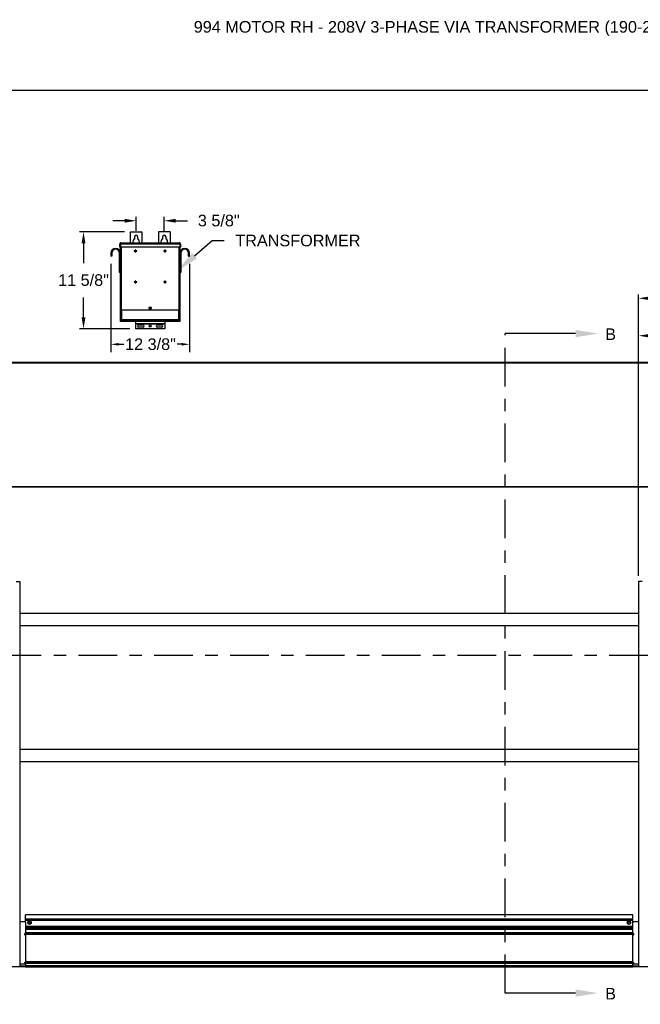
# Model space of a CAD drawing. Header units: inches. Extents: x 218.9 to 312.4, y 214.8 to 247.8.
# Tile 14 of 256: x 225.8 to 230.8, y 220.1 to 228.1. Entities that reach past the tile are written whole.
import ezdxf
from ezdxf import colors
from ezdxf.entities.mleader import LeaderData, LeaderLine
from ezdxf.math import Vec2, Vec3

# ---------------------------------------------------------------- set-up
doc = ezdxf.new("R2010")
doc.units = ezdxf.units.IN
doc.header["$LTSCALE"] = 0.25
doc.header["$MEASUREMENT"] = 0
doc.linetypes.add('CENTER', pattern=[2, 1.25, -0.25, 0.25, -0.25])
for name, color, linetype in [('ANNOTATIONS', 1, 'Continuous'), ('DETAILS', 4, 'Continuous'), ('MOTOR RH', 7, 'Continuous'), ('SECTION CUTS', 6, 'CENTER')]:
    doc.layers.add(name, color=color, linetype=linetype)
doc.styles.add('ARIAL', font='arial.ttf', dxfattribs={"height": 0.09375})
doc.styles.get("Standard").update_dxf_attribs({"font": 'romans.shx'})
doc.dimstyles.new('STANDARD$0', dxfattribs={"dimtxt": 0.09375, "dimasz": 0.09375, "dimexe": 0.03125, "dimexo": 0.046875, "dimgap": 0.09, "dimtad": 0, "dimtih": 1, "dimtoh": 1, "dimdec": 4, "dimzin": 0, "dimdsep": 46, "dimtxsty": 'ARIAL', "dimcen": 0.09, "dimadec": 0, "dimazin": 0, "dimtfac": 1, "dimtdec": 4, "dimtofl": 0, "dimtmove": 0, "dimatfit": 1, "dimfxl": 1, "dimtolj": 1, "dimtzin": 0, "dimarcsym": 0})

# ---------------------------------------------------------------- blocks, each defined once
blk = doc.blocks.new('*D151')
at = {"layer": 'ANNOTATIONS', "color": 0, "lineweight": -2, "transparency": 16777216}
for p, q in [((230.8297, 223.5727), (230.8297, 225.8445)), ((230.9235, 225.8133), (231.3978, 225.8133)), ((232.2344, 225.8133), (231.76, 225.8133)), ((232.3282, 225.558), (232.3282, 225.8445))]:
    blk.add_line(p, q, dxfattribs=at)
at = {"layer": 'ANNOTATIONS', "color": 0, "transparency": 16777216}
for points in [[(230.9235, 225.8289), (230.9235, 225.7977), (230.8297, 225.8133)], [(232.2344, 225.8289), (232.2344, 225.7977), (232.3282, 225.8133)]]:
    blk.add_solid(points, dxfattribs=at)
at = {"layer": 'defpoints', "color": 0, "transparency": 16777216}
for p in [(230.8297, 225.8133), (232.3282, 225.5111), (230.8297, 223.5258)]:
    blk.add_point(p, dxfattribs=at)
at = {"layer": 'ANNOTATIONS', "color": 0, "transparency": 16777216, "insert": (231.5789, 225.8133), "char_height": 0.09375, "attachment_point": 5, "style": 'ARIAL'}
blk.add_mtext('\\A1;25"', dxfattribs=at)
blk = doc.blocks.new('*D153')
at = {"layer": 'ANNOTATIONS', "color": 0, "lineweight": -2, "transparency": 16777216}
for p, q in [((230.8297, 223.5727), (230.8297, 225.5424)), ((232.1735, 224.8765), (232.1735, 225.5424)), ((230.9235, 225.5111), (231.2113, 225.5111)), ((232.0797, 225.5111), (231.7919, 225.5111))]:
    blk.add_line(p, q, dxfattribs=at)
at = {"layer": 'ANNOTATIONS', "color": 0, "transparency": 16777216}
for points in [[(230.9235, 225.5268), (230.9235, 225.4955), (230.8297, 225.5111)], [(232.0797, 225.5268), (232.0797, 225.4955), (232.1735, 225.5111)]]:
    blk.add_solid(points, dxfattribs=at)
at = {"layer": 'defpoints', "color": 0, "transparency": 16777216}
for p in [(232.1735, 225.5111), (232.1735, 224.8296), (230.8297, 223.5258)]:
    blk.add_point(p, dxfattribs=at)
at = {"layer": 'ANNOTATIONS', "color": 0, "transparency": 16777216, "insert": (231.5016, 225.5111), "char_height": 0.09375, "attachment_point": 5, "style": 'ARIAL'}
blk.add_mtext('\\A1;21 1/2"', dxfattribs=at)
blk = doc.blocks.new('*D159')
at = {"layer": 'ANNOTATIONS', "color": 0, "lineweight": -2, "transparency": 16777216}
for p, q in [((226.677, 226.3513), (226.3141, 226.3513)), ((226.3453, 226.2576), (226.3453, 226.0975)), ((226.3453, 225.6605), (226.3453, 225.8206)), ((226.7199, 225.5667), (226.3141, 225.5667))]:
    blk.add_line(p, q, dxfattribs=at)
at = {"layer": 'ANNOTATIONS', "color": 0, "transparency": 16777216}
for points in [[(226.3297, 226.2576), (226.361, 226.2576), (226.3453, 226.3513)], [(226.3297, 225.6605), (226.361, 225.6605), (226.3453, 225.5667)]]:
    blk.add_solid(points, dxfattribs=at)
at = {"layer": 'defpoints', "color": 0, "transparency": 16777216}
for p in [(226.7239, 226.3513), (226.3453, 225.5667), (226.7668, 225.5667)]:
    blk.add_point(p, dxfattribs=at)
at = {"layer": 'ANNOTATIONS', "color": 0, "transparency": 16777216, "insert": (226.3453, 226.0075), "char_height": 0.09375, "attachment_point": 2, "style": 'ARIAL'}
blk.add_mtext('\\A1;11 5/8"', dxfattribs=at)
blk = doc.blocks.new('*D160')
at = {"layer": 'ANNOTATIONS', "color": 0, "lineweight": -2, "transparency": 16777216}
for p, q in [((226.677, 226.4396), (226.5832, 226.4396)), ((226.7707, 226.3592), (226.7707, 226.4709)), ((226.9973, 226.3592), (226.9973, 226.4709)), ((227.091, 226.4396), (227.1848, 226.4396))]:
    blk.add_line(p, q, dxfattribs=at)
at = {"layer": 'ANNOTATIONS', "color": 0, "transparency": 16777216}
for points in [[(226.677, 226.4553), (226.677, 226.424), (226.7707, 226.4396)], [(227.091, 226.4553), (227.091, 226.424), (226.9973, 226.4396)]]:
    blk.add_solid(points, dxfattribs=at)
at = {"layer": 'defpoints', "color": 0, "transparency": 16777216}
for p in [(226.9973, 226.4396), (226.7707, 226.3123), (226.9973, 226.3123)]:
    blk.add_point(p, dxfattribs=at)
at = {"layer": 'ANNOTATIONS', "color": 0, "transparency": 16777216, "insert": (227.4379, 226.4881), "char_height": 0.09375, "attachment_point": 2, "style": 'ARIAL'}
blk.add_mtext('\\A1;3 5/8"', dxfattribs=at)

msp = doc.modelspace()

# ---------------------------------------------------------------- linework, layer by layer
at = {"layer": 'ANNOTATIONS'}
for p, q in [((226.56628, 226.09165), (226.56628, 225.37915)), ((227.20174, 226.09165), (227.20174, 225.37915)), ((226.62878, 225.44165), (226.67025, 225.44165)), ((227.13924, 225.44165), (227.10237, 225.44165))]:
    msp.add_line(p, q, dxfattribs=at)
for points in [[(226.62878, 225.45207), (226.62878, 225.43124), (226.56628, 225.44165)], [(227.13924, 225.43124), (227.13924, 225.45207), (227.20174, 225.44165)]]:
    msp.add_solid(points, dxfattribs=at)
at = {"layer": 'defpoints'}
msp.add_lwpolyline([(238.38533, 214.75854), (218.91545, 214.75854), (218.91545, 227.49365), (238.38533, 227.49365)], close=True, dxfattribs=at)
at = {"layer": 'DETAILS'}
for p, q in [((226.72385, 226.35134), (226.8176, 226.35134)), ((226.72385, 226.26058), (226.72385, 226.35134)), ((226.8176, 226.35134), (226.8176, 226.26058)), ((227.04417, 226.35134), (226.95042, 226.35134)), ((226.95042, 226.35134), (226.95042, 226.26058)), ((227.04417, 226.35134), (227.04417, 226.26058)), ((226.63984, 226.25446), (226.64282, 226.25446)), ((226.63984, 226.22737), (226.63984, 226.25446)), ((226.64282, 226.25446), (226.64282, 226.22737)), ((226.64326, 226.25446), (227.12476, 226.25446)), ((226.64326, 226.25446), (226.64326, 226.22737)), ((226.64378, 226.25625), (226.64378, 226.2567)), ((226.64595, 226.26058), (227.12207, 226.26058)), ((226.75901, 226.29401), (226.75901, 226.31228)), ((226.78245, 226.31228), (226.78245, 226.29401)), ((226.98557, 226.29401), (226.98557, 226.31228)), ((227.00901, 226.31228), (227.00901, 226.29401)), ((227.12424, 226.2567), (227.12424, 226.25625)), ((227.12476, 226.25446), (227.12476, 226.22737)), ((227.12819, 226.25446), (227.1252, 226.25446)), ((227.1252, 226.25446), (227.1252, 226.22737)), ((227.12819, 226.25446), (227.12819, 226.22737)), ((226.57375, 226.1779), (226.56628, 226.1779)), ((226.56628, 226.1779), (226.56628, 226.15415)), ((226.57375, 226.1779), (226.57375, 226.15415)), ((226.6363, 226.02134), (226.6363, 226.1779)), ((226.6363, 226.1779), (226.64378, 226.1779)), ((226.64282, 226.22737), (226.63984, 226.22737)), ((227.12476, 226.22737), (226.64326, 226.22737)), ((226.64378, 225.62478), (226.64378, 226.22737)), ((226.64989, 226.22737), (226.64989, 225.71853)), ((226.76338, 226.19658), (226.75464, 226.19658)), ((226.75464, 226.19658), (226.75464, 226.1936)), ((226.75464, 226.1936), (226.76338, 226.1936)), ((226.76338, 226.20531), (226.76338, 226.19658)), ((226.76636, 226.20531), (226.76338, 226.20531)), ((226.76338, 226.1936), (226.76338, 226.18486)), ((226.76338, 226.18486), (226.76636, 226.18486)), ((226.76636, 226.19658), (226.76636, 226.20531)), ((226.77509, 226.19658), (226.76636, 226.19658)), ((226.76636, 226.18486), (226.76636, 226.1936)), ((226.76636, 226.1936), (226.77509, 226.1936)), ((226.77509, 226.1936), (226.77509, 226.19658)), ((227.00166, 226.19658), (226.99293, 226.19658)), ((226.99293, 226.19658), (226.99293, 226.1936)), ((226.99293, 226.1936), (227.00166, 226.1936)), ((227.00464, 226.20531), (227.00166, 226.20531)), ((227.00166, 226.20531), (227.00166, 226.19658)), ((227.00166, 226.1936), (227.00166, 226.18486)), ((227.00166, 226.18486), (227.00464, 226.18486)), ((227.00464, 226.19658), (227.00464, 226.20531)), ((227.01338, 226.19658), (227.00464, 226.19658)), ((227.00464, 226.1936), (227.01338, 226.1936)), ((227.00464, 226.18486), (227.00464, 226.1936)), ((227.01338, 226.1936), (227.01338, 226.19658)), ((227.11813, 225.71853), (227.11813, 226.22737)), ((227.12424, 226.22737), (227.12424, 225.62478)), ((227.13172, 226.1779), (227.12424, 226.1779)), ((227.1252, 226.22737), (227.12819, 226.22737)), ((227.13172, 226.1779), (227.13172, 226.02134)), ((227.19427, 226.1779), (227.20174, 226.1779)), ((227.19427, 226.15415), (227.19427, 226.1779)), ((227.20174, 226.15415), (227.20174, 226.1779)), ((226.57375, 226.15415), (226.56628, 226.15415)), ((227.19427, 226.15415), (227.20174, 226.15415)), ((226.64378, 226.02134), (226.6363, 226.02134)), ((227.12424, 226.02134), (227.13172, 226.02134)), ((226.76338, 225.94596), (226.75464, 225.94596)), ((226.75464, 225.94596), (226.75464, 225.94297)), ((226.75464, 225.94297), (226.76338, 225.94297)), ((226.76636, 225.95469), (226.76338, 225.95469)), ((226.76338, 225.95469), (226.76338, 225.94596)), ((226.76338, 225.94297), (226.76338, 225.93424)), ((226.76338, 225.93424), (226.76636, 225.93424)), ((226.76636, 225.94596), (226.76636, 225.95469)), ((226.77509, 225.94596), (226.76636, 225.94596)), ((226.76636, 225.93424), (226.76636, 225.94297)), ((226.76636, 225.94297), (226.77509, 225.94297)), ((226.77509, 225.94297), (226.77509, 225.94596)), ((227.00166, 225.94596), (226.99293, 225.94596)), ((226.99293, 225.94596), (226.99293, 225.94297)), ((226.99293, 225.94297), (227.00166, 225.94297)), ((227.00166, 225.95469), (227.00166, 225.94596)), ((227.00464, 225.95469), (227.00166, 225.95469)), ((227.00166, 225.94297), (227.00166, 225.93424)), ((227.00166, 225.93424), (227.00464, 225.93424)), ((227.00464, 225.94596), (227.00464, 225.95469)), ((227.01338, 225.94596), (227.00464, 225.94596)), ((227.00464, 225.93424), (227.00464, 225.94297)), ((227.00464, 225.94297), (227.01338, 225.94297)), ((227.01338, 225.94297), (227.01338, 225.94596)), ((227.12424, 225.71853), (226.64378, 225.71853)), ((226.64676, 225.71853), (226.64676, 225.62478)), ((226.64676, 225.71313), (226.64902, 225.71313)), ((226.64902, 225.71853), (226.64902, 225.64098)), ((226.65295, 225.71853), (226.65295, 225.64098)), ((226.88987, 225.74001), (226.87815, 225.74001)), ((226.87815, 225.72829), (226.88987, 225.72829)), ((227.11507, 225.64098), (227.11507, 225.71853)), ((227.119, 225.64098), (227.119, 225.71853)), ((227.119, 225.71313), (227.12126, 225.71313)), ((227.12126, 225.62478), (227.12126, 225.71853)), ((226.64378, 225.6404), (226.64676, 225.6404)), ((227.12424, 225.62478), (226.64378, 225.62478)), ((226.64902, 225.64098), (227.119, 225.64098)), ((226.64964, 225.63665), (226.64964, 225.639)), ((226.64989, 225.62478), (226.64989, 225.63524)), ((226.65057, 225.63793), (226.65057, 225.63665)), ((226.65201, 225.63705), (226.65201, 225.64098)), ((226.65201, 225.63705), (227.11601, 225.63705)), ((226.6537, 225.63353), (226.6537, 225.63259)), ((226.6537, 225.63353), (227.11432, 225.63353)), ((226.6537, 225.63259), (227.11432, 225.63259)), ((226.67935, 225.63705), (226.67935, 225.63353)), ((226.73799, 225.63665), (226.67935, 225.63665)), ((226.71845, 225.63651), (226.71845, 225.63353)), ((226.71845, 225.63651), (226.83082, 225.63651)), ((226.73799, 225.63705), (226.73799, 225.63651)), ((226.76682, 225.56673), (226.76682, 225.62478)), ((226.77464, 225.63705), (226.77464, 225.63353)), ((226.81129, 225.63651), (226.81129, 225.63705)), ((226.95674, 225.63665), (226.81129, 225.63665)), ((226.83082, 225.63353), (226.83082, 225.63651)), ((226.9372, 225.63651), (226.9372, 225.63353)), ((226.9372, 225.63651), (227.04957, 225.63651)), ((226.95674, 225.63705), (226.95674, 225.63651)), ((226.99339, 225.63705), (226.99339, 225.63353)), ((227.0012, 225.62478), (227.0012, 225.56673)), ((227.03004, 225.63651), (227.03004, 225.63705)), ((227.08867, 225.63665), (227.03004, 225.63665)), ((227.04957, 225.63353), (227.04957, 225.63651)), ((227.08867, 225.63353), (227.08867, 225.63705)), ((227.09299, 225.63705), (227.09299, 225.63353)), ((227.09299, 225.63259), (227.09299, 225.62478)), ((227.11432, 225.63353), (227.11432, 225.63259)), ((227.11601, 225.64098), (227.11601, 225.63705)), ((227.11745, 225.63793), (227.11745, 225.63665)), ((227.11813, 225.63524), (227.11813, 225.62478)), ((227.11839, 225.63665), (227.11839, 225.639)), ((227.12126, 225.6404), (227.12424, 225.6404)), ((227.0012, 225.60655), (226.76682, 225.60655)), ((227.0012, 225.60567), (226.76682, 225.60567)), ((227.0012, 225.56673), (226.76682, 225.56673)), ((226.79026, 225.59896), (226.82737, 225.59896)), ((226.82737, 225.58138), (226.79026, 225.58138)), ((226.94065, 225.59896), (226.97776, 225.59896)), ((226.97776, 225.58138), (226.94065, 225.58138))]:
    msp.add_line(p, q, dxfattribs=at)
for centre, radius in [((226.88401, 225.73415), 0.00586), ((226.88401, 225.59017), 0.00879)]:
    msp.add_circle(centre, radius, dxfattribs=at)
for centre, radius, start, end in [((226.77073, 226.26931), 0.02734, 115.376934, 198.621435), ((226.77073, 226.31228), 0.01172, 0, 180), ((226.77073, 226.26931), 0.02734, 341.378539, 64.623033), ((226.99729, 226.26931), 0.02734, 115.376934, 198.621435), ((226.99729, 226.31228), 0.01172, 0, 180), ((226.99729, 226.26931), 0.02734, 341.378539, 64.623033), ((226.60503, 226.1779), 0.03875, 0, 180), ((226.60503, 226.1779), 0.03128, 0, 180), ((227.16299, 226.1779), 0.03875, 0, 180), ((227.16299, 226.1779), 0.03127, 0, 180), ((226.87815, 225.73415), 0.00586, 90, 270), ((226.88987, 225.73415), 0.00586, 270, 90), ((226.6537, 225.63665), 0.00406, 180, 270), ((226.6537, 225.63665), 0.00313, 180, 270), ((227.11432, 225.63665), 0.00313, 270, 0), ((227.11432, 225.63665), 0.00406, 270, 0), ((226.79026, 225.59017), 0.00879, 90, 270), ((226.82737, 225.59017), 0.00879, 270, 90), ((226.94065, 225.59017), 0.00879, 90, 270), ((226.97776, 225.59017), 0.00879, 270, 90)]:
    msp.add_arc(centre, radius, start, end, dxfattribs=at)
for points, knots in [([(226.64595, 226.26058), (226.64515, 226.26058), (226.64435, 226.26042), (226.64287, 226.25981), (226.64219, 226.25935), (226.64106, 226.25822), (226.64061, 226.25754), (226.63999, 226.25606), (226.63984, 226.25526), (226.63984, 226.25446)], [0, 0, 0, 0, 0.25, 0.25, 0.5, 0.5, 0.75, 0.75, 1, 1, 1, 1]), ([(226.64394, 226.25681), (226.64387, 226.25676), (226.64346, 226.2565), (226.64298, 226.25567), (226.64287, 226.25487), (226.64282, 226.25446)], [0, 0, 0, 0, 0.0891638, 0.5445851, 1, 1, 1, 1]), ([(226.64326, 226.25446), (226.64349, 226.25526), (226.64371, 226.25606), (226.64416, 226.25754), (226.64438, 226.25822), (226.64483, 226.25935), (226.64505, 226.25981), (226.6455, 226.26042), (226.64572, 226.26058), (226.64595, 226.26058)], [0, 0, 0, 0, 0.25, 0.25, 0.5, 0.5, 0.75, 0.75, 1, 1, 1, 1]), ([(227.12207, 226.26058), (227.1223, 226.26058), (227.12252, 226.26042), (227.12297, 226.25981), (227.12319, 226.25935), (227.12364, 226.25822), (227.12386, 226.25754), (227.12431, 226.25606), (227.12453, 226.25526), (227.12476, 226.25446)], [0, 0, 0, 0, 0.25, 0.25, 0.5, 0.5, 0.75, 0.75, 1, 1, 1, 1]), ([(227.12819, 226.25446), (227.12819, 226.25526), (227.12803, 226.25606), (227.12741, 226.25754), (227.12696, 226.25822), (227.12583, 226.25935), (227.12515, 226.25981), (227.12367, 226.26042), (227.12287, 226.26058), (227.12207, 226.26058)], [0, 0, 0, 0, 0.25, 0.25, 0.5, 0.5, 0.75, 0.75, 1, 1, 1, 1]), ([(227.1252, 226.25446), (227.12515, 226.25487), (227.12504, 226.25567), (227.12456, 226.2565), (227.12415, 226.25676), (227.12408, 226.25681)], [0, 0, 0, 0, 0.4554149, 0.9108362, 1, 1, 1, 1]), ([(226.65295, 225.64098), (226.65243, 225.64101), (226.65192, 225.64105), (226.65097, 225.64112), (226.65054, 225.64116), (226.64981, 225.64123), (226.64952, 225.64127), (226.64913, 225.64134), (226.64902, 225.64138), (226.64902, 225.64142)], [0, 0, 0, 0, 0.25, 0.25, 0.5, 0.5, 0.75, 0.75, 1, 1, 1, 1]), ([(226.64902, 225.64098), (226.64908, 225.64046), (226.6492, 225.63943), (226.65011, 225.63815), (226.65112, 225.63737), (226.65182, 225.63727), (226.65201, 225.63724)], [0, 0, 0, 0, 0.2962227, 0.5924445, 0.8886662, 1, 1, 1, 1]), ([(227.119, 225.64142), (227.119, 225.64138), (227.1189, 225.64134), (227.1185, 225.64127), (227.11821, 225.64123), (227.11749, 225.64116), (227.11705, 225.64112), (227.1161, 225.64105), (227.11559, 225.64101), (227.11507, 225.64098)], [0, 0, 0, 0, 0.25, 0.25, 0.5, 0.5, 0.75, 0.75, 1, 1, 1, 1]), ([(227.11601, 225.63724), (227.1162, 225.63727), (227.1169, 225.63737), (227.11791, 225.63815), (227.11882, 225.63943), (227.11894, 225.64046), (227.119, 225.64098)], [0, 0, 0, 0, 0.1113338, 0.4075555, 0.7037773, 1, 1, 1, 1])]:
    msp.add_open_spline(points, degree=3, knots=knots, dxfattribs=at)
at = {"layer": 'MOTOR RH'}
for p, q in [((231.42346, 225.29354), (225.23596, 225.29348)), ((225.23596, 225.29142), (231.42346, 225.29148)), ((231.23596, 224.29148), (225.42346, 224.29142)), ((225.42346, 224.28937), (231.23596, 224.28943)), ((225.80237, 223.5258), (225.82971, 223.5258)), ((225.82971, 223.5258), (225.82971, 220.41511)), ((230.82971, 223.52586), (230.82971, 220.41517)), ((230.85705, 223.52586), (230.82971, 223.52586)), ((230.82971, 223.26834), (225.82971, 223.26828)), ((230.82971, 223.16834), (225.82971, 223.16834)), ((230.82971, 222.16837), (225.82971, 222.16831)), ((230.82971, 222.06837), (225.82971, 222.06837)), ((225.87055, 220.7786), (225.82971, 220.7786)), ((225.87638, 220.77236), (225.87638, 220.68964)), ((225.87638, 220.77236), (225.87665, 220.77236)), ((230.78284, 220.83327), (225.87659, 220.83321)), ((225.87659, 220.77326), (225.87659, 220.83321)), ((230.78284, 220.79798), (225.87659, 220.79792)), ((225.87659, 220.79168), (230.78284, 220.79174)), ((225.89417, 220.77848), (225.901, 220.78242)), ((225.89417, 220.77848), (225.89417, 220.77058)), ((225.90784, 220.75479), (225.89417, 220.76269)), ((225.901, 220.78242), (225.90784, 220.78637)), ((225.90784, 220.78637), (225.91467, 220.78242)), ((225.92151, 220.76269), (225.90784, 220.75479)), ((225.91467, 220.78242), (225.92151, 220.77848)), ((225.92151, 220.77848), (225.92151, 220.77058)), ((230.73792, 220.77854), (230.74475, 220.78248)), ((230.73792, 220.77854), (230.73792, 220.77064)), ((230.75159, 220.75485), (230.73792, 220.76275)), ((230.74475, 220.78248), (230.75159, 220.78643)), ((230.75159, 220.78643), (230.75842, 220.78248)), ((230.75842, 220.7588), (230.75159, 220.75485)), ((230.75842, 220.78248), (230.76526, 220.77854)), ((230.76526, 220.76275), (230.75842, 220.7588)), ((230.76526, 220.77854), (230.76526, 220.77064)), ((230.78263, 220.77242), (230.78304, 220.77242)), ((230.78263, 220.73788), (230.78263, 220.77242)), ((230.78284, 220.774), (230.78284, 220.83327)), ((230.78304, 220.6897), (230.78304, 220.77242)), ((230.78888, 220.77866), (230.82971, 220.77866)), ((225.87291, 220.68404), (225.87333, 220.68404)), ((225.87659, 220.68964), (225.87638, 220.68964)), ((225.87659, 220.73418), (230.78284, 220.73424)), ((225.87659, 220.73418), (225.87659, 220.41511)), ((230.78284, 220.72355), (225.87659, 220.72349)), ((225.87659, 220.71745), (230.78284, 220.71751)), ((230.78284, 220.68939), (225.87659, 220.68933)), ((225.87659, 220.68621), (230.78284, 220.68627)), ((230.78284, 220.6847), (225.87659, 220.68464)), ((225.87659, 220.67839), (230.78284, 220.67845)), ((230.78263, 220.74028), (225.87665, 220.74022)), ((230.78284, 220.41517), (230.78284, 220.73432)), ((230.78304, 220.6897), (230.78284, 220.6897)), ((230.7861, 220.6841), (230.78651, 220.6841)), ((225.87659, 220.66923), (225.87618, 220.66923)), ((225.87618, 220.66923), (225.87659, 220.66923)), ((225.87618, 220.66923), (225.87618, 220.45048)), ((230.78284, 220.66929), (230.78325, 220.66929)), ((230.78325, 220.66929), (230.78284, 220.66929)), ((230.78325, 220.45054), (230.78325, 220.66929)), ((225.87659, 220.45048), (225.87618, 220.45048)), ((225.87618, 220.45048), (225.87659, 220.45048)), ((230.78284, 220.4549), (225.87659, 220.45484)), ((225.87659, 220.45042), (230.78284, 220.45048)), ((230.78284, 220.44867), (225.87659, 220.44861)), ((225.87659, 220.4442), (230.78284, 220.44426)), ((230.78284, 220.45054), (230.78325, 220.45054)), ((230.78325, 220.45054), (230.78284, 220.45054)), ((225.82971, 220.41517), (225.22424, 220.41517)), ((231.17346, 220.41517), (225.48596, 220.41511)), ((225.82971, 220.43684), (225.87659, 220.43684)), ((225.87659, 220.41847), (225.82971, 220.41847)), ((230.78284, 220.42142), (225.87659, 220.42136)), ((225.87659, 220.41511), (230.78284, 220.41517)), ((230.78284, 220.4369), (230.82971, 220.4369)), ((230.82971, 220.41853), (230.78284, 220.41853)), ((230.82971, 220.41523), (231.43518, 220.41523))]:
    msp.add_line(p, q, dxfattribs=at)
for centre, radius in [((225.90784, 220.77058), 0.01367), ((225.90784, 220.77058), 0.01281), ((225.90784, 220.77058), 0.00221), ((230.75159, 220.77064), 0.01367), ((230.75159, 220.77064), 0.01281), ((230.75159, 220.77064), 0.00221)]:
    msp.add_circle(centre, radius, dxfattribs=at)
for centre, radius, start, end in [((225.87014, 220.77236), 0.00625, 359.962981, 89.972436), ((225.87055, 220.77236), 0.00624, 14.629029, 89.967275), ((230.78888, 220.77242), 0.00625, 90.038377, 180.026206), ((230.78929, 220.77242), 0.00625, 90.044671, 180.030682), ((225.87639, 220.67704), 0.00781, 116.4327, 268.428725), ((225.8768, 220.67704), 0.00781, 116.426534, 268.417574), ((225.87014, 220.68964), 0.00625, 296.414213, 0.023014), ((225.87053, 220.68965), 0.00627, 296.531436, 345.255622), ((230.78888, 220.6897), 0.00625, 194.677836, 243.555278), ((230.78262, 220.6771), 0.00781, 271.572252, 63.574981), ((230.78929, 220.6897), 0.00625, 179.967172, 243.578244), ((230.78303, 220.6771), 0.00781, 271.57685, 63.570383), ((225.87639, 220.44267), 0.00781, 91.559265, 228.232458), ((225.8768, 220.44267), 0.00781, 91.582248, 228.209474), ((230.78262, 220.44273), 0.00781, 311.786512, 88.430461), ((230.78303, 220.44273), 0.00781, 311.793818, 88.423155)]:
    msp.add_arc(centre, radius, start, end, dxfattribs=at)
for points in [[(225.89417, 220.77058), (225.89417, 220.76855), (225.89417, 220.76591), (225.89417, 220.7633), (225.89417, 220.76269)], [(225.92151, 220.77058), (225.92151, 220.76855), (225.92151, 220.76591), (225.92151, 220.7633), (225.92151, 220.76269)], [(230.73792, 220.77064), (230.73792, 220.76861), (230.73792, 220.76597), (230.73792, 220.76335), (230.73792, 220.76275)], [(230.76526, 220.77064), (230.76526, 220.76861), (230.76526, 220.76597), (230.76526, 220.76335), (230.76526, 220.76275)]]:
    msp.add_open_spline(points, degree=3, knots=[0, 0, 0, 0, 0.7679899, 1, 1, 1, 1], dxfattribs=at)
at = {"layer": 'SECTION CUTS'}
for p, q in [((229.75155, 220.20184), (229.75155, 225.52825)), ((225.07939, 222.93169), (231.57339, 222.93169))]:
    msp.add_line(p, q, dxfattribs=at)

# ---------------------------------------------------------------- texts
at = {"layer": 'ANNOTATIONS', "insert": (227.2359, 228.05267), "char_height": 0.09375, "width": 4.6220629, "attachment_point": 1, "line_spacing_factor": 0.86134, "style": 'ARIAL'}
msp.add_mtext('994 MOTOR RH - 208V 3-PHASE VIA TRANSFORMER (190-270V RANGE)', dxfattribs=at)
at = {"layer": 'ANNOTATIONS', "insert": (226.88631, 225.48951), "char_height": 0.09375, "attachment_point": 2, "style": 'ARIAL'}
msp.add_mtext('\\A1;12 3/8"', dxfattribs=at)
at = {"layer": 'SECTION CUTS', "style": 'ARIAL'}
for p in [(230.55958, 225.47656), (230.55958, 220.15014)]:
    msp.add_text('B', height=0.09375, dxfattribs=at).set_placement(p)

# ---------------------------------------------------------------- dimensions: what is measured, and where the dimension line sits
at = {"layer": 'ANNOTATIONS'}
for base, p1, p2, text, picture, middle in [((226.99729, 226.43963), (226.77073, 226.31228), (226.99729, 226.31228), '3 5/8"', '*D160', (227.43786, 226.43963)), ((230.82971, 225.81329), (232.32816, 225.51114), (230.82971, 223.5258), '25"', '*D151', (231.57893, 225.81329))]:
    dim = msp.add_linear_dim(base=base, p1=p1, p2=p2, text=text, dimstyle='STANDARD$0', dxfattribs=at)
    dim.commit()
    dim.dimension.update_dxf_attribs({"geometry": picture, "text_midpoint": middle, "dimtype": 160})
dim = msp.add_linear_dim(base=(226.34534, 225.56673), p1=(226.72385, 226.35134), p2=(226.76682, 225.56673), angle=90, text='11 5/8"', dimstyle='STANDARD$0', dxfattribs=at)
dim.commit()
dim.dimension.update_dxf_attribs({"geometry": '*D159', "text_midpoint": (226.34534, 225.95903), "dimtype": 160})
dim = msp.add_linear_dim(base=(232.17346, 225.51114), p1=(230.82971, 223.5258), p2=(232.17346, 224.82963), text='21 1/2"', dimstyle='STANDARD$0', dxfattribs=at)
dim.commit()
dim.dimension.update_dxf_attribs({"geometry": '*D153', "text_midpoint": (231.50158, 225.51114)})

# ---------------------------------------------------------------- leaders
ml = msp.add_multileader_mtext('Standard', dxfattribs=at)
ml.set_content('TRANSFORMER', color=256, style='ARIAL')
ml.set_leader_properties()
ml.build(insert=Vec2(0, 0))
ml.multileader.update_dxf_attribs({"dogleg_length": 0.36, "arrow_head_size": 0.18})
ctx = ml.context
ctx.base_point, ctx.char_height, ctx.arrow_head_size, ctx.landing_gap_size, ctx.plane_origin = Vec3(227.48182, 226.27933), 0.09375, 0.18, 0.09, Vec3(227.10911, 225.92115)
notes = []
notes.append((ctx, [(0, (1, 1, 0), (227.38386, 226.27933), (1, 0), 0.09796, [(0, [(227.1056, 226.03815)], 0, [])])]))
ctx.mtext.insert, ctx.mtext.flow_direction = Vec3(227.57182, 226.327), 5
at = {"layer": 'SECTION CUTS'}
ml = msp.add_multileader_mtext('Standard', dxfattribs=at)
ml.set_content('', color=256)
ml.set_leader_properties()
ml.build(insert=Vec2(0, 0))
ml.multileader.update_dxf_attribs({"dogleg_length": 0, "arrow_head_size": 0.18})
ctx = ml.context
ctx.base_point, ctx.char_height, ctx.arrow_head_size, ctx.landing_gap_size, ctx.plane_origin, ctx.plane_x_axis, ctx.plane_y_axis = Vec3(229.75155, 225.52825), 0.18, 0.18, 0, Vec3(230.50107, 225.52825), Vec3(0, 1), Vec3(-1, 0)
notes.append((ctx, [(0, (1, 1, 0), (229.75155, 225.52825), (1, 0), 0, [(0, [(230.50107, 225.52825)], 0, [])])]))
ctx.mtext.insert, ctx.mtext.text_direction, ctx.mtext.rotation, ctx.mtext.flow_direction = Vec3(229.66155, 225.52825), Vec3(0, 1), 1.5707963, 5
ml = msp.add_multileader_mtext('Standard', dxfattribs=at)
ml.set_content('', color=256)
ml.set_leader_properties()
ml.build(insert=Vec2(0, 0))
ml.multileader.update_dxf_attribs({"dogleg_length": 0, "arrow_head_size": 0.18})
ctx = ml.context
ctx.base_point, ctx.char_height, ctx.arrow_head_size, ctx.landing_gap_size, ctx.plane_origin, ctx.plane_x_axis, ctx.plane_y_axis = Vec3(229.75155, 220.20184), 0.18, 0.18, 0, Vec3(230.50107, 220.20184), Vec3(0, 1), Vec3(-1, 0)
notes.append((ctx, [(0, (1, 1, 0), (229.75155, 220.20184), (1, 0), 0, [(0, [(230.50107, 220.20184)], 0, [])])]))
ctx.mtext.insert, ctx.mtext.text_direction, ctx.mtext.rotation, ctx.mtext.flow_direction = Vec3(229.66155, 220.20184), Vec3(0, 1), 1.5707963, 5
for ctx, leaders in notes:
    for number, flags, end, landing, length, lines in leaders:
        leader = LeaderData()
        leader.index, (leader.has_last_leader_line, leader.has_dogleg_vector, leader.attachment_direction) = number, flags
        leader.last_leader_point, leader.dogleg_vector, leader.dogleg_length = Vec3(end), Vec3(landing), length
        for number, points, colour, breaks in lines:
            line = LeaderLine()
            line.index, line.vertices, line.color, line.breaks = number, Vec3.list(points), colors.encode_raw_color(colour), breaks
            leader.lines.append(line)
        ctx.leaders.append(leader)

doc.saveas('drawing.dxf')
